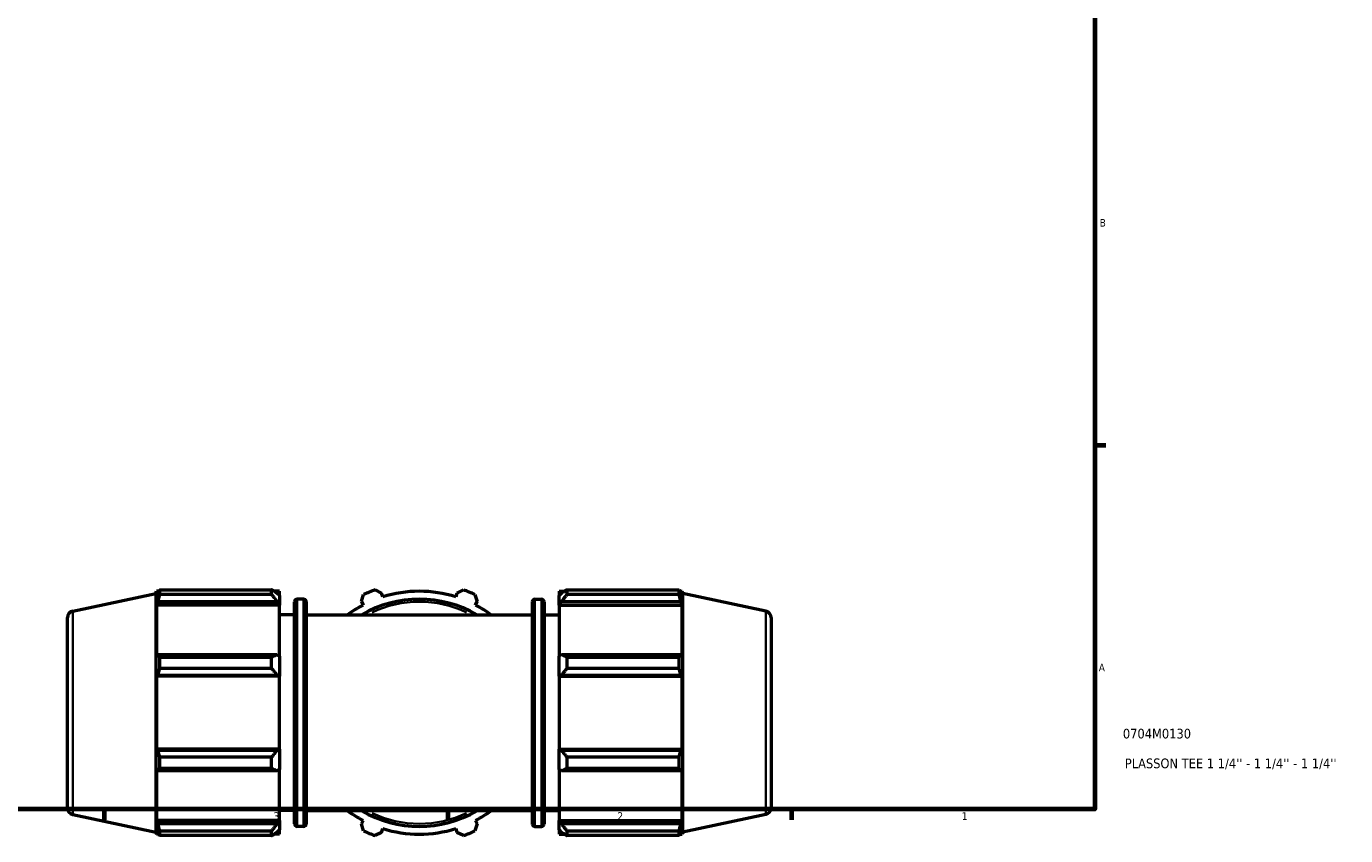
# Model space of a CAD drawing. Header units: inches. Extents: x 0.1 to 64.3, y -23.5 to 45.8.
# Tile 4 of 7: x 20.3 to 36.6, y 0.7 to 10.7. Entities that reach past the tile are written whole.
import ezdxf

# ---------------------------------------------------------------- set-up
doc = ezdxf.new("R2010")
doc.units = ezdxf.units.IN
doc.header["$MEASUREMENT"] = 0
for name, color, linetype, lineweight in [('Border (ANSI)', 7, 'Continuous', 70), ('Title (ANSI)', 7, 'Continuous', 50), ('Visible (ANSI)', 7, 'Continuous', 50), ('Visible Narrow (ANSI)', 7, 'Continuous', 35)]:
    doc.layers.add(name, color=color, linetype=linetype, lineweight=lineweight)
doc.styles.add('Note Text (ANSI)', font='tahoma.ttf')
doc.styles.add('Text Style29', font='tahoma.ttf')

# ---------------------------------------------------------------- blocks, each defined once
blk = doc.blocks.new('Borders Default Border')
at = {"layer": 'Border (ANSI)'}
for p, q in [((33.5, 5.5), (33.634, 5.5)), ((21.25, 1), (21.25, 0.866)), ((25.5, 1), (25.5, 0.866)), ((29.75, 1), (29.75, 0.866))]:
    blk.add_line(p, q, dxfattribs=at)
at = {"layer": 'Border (ANSI)', "flags": 128}
blk.add_lwpolyline([(0.5, 1), (0.5, 21), (33.5, 21), (33.5, 1), (0.5, 1)], dxfattribs=at)
at = {"layer": 'Border (ANSI)', "color": 5, "true_color": 0x0000ff, "char_height": 0.0945, "attachment_point": 7, "style": 'Note Text (ANSI)'}
for s, insert in [('B', (33.558, 8.203)), ('A', (33.547, 2.703)), ('3', (23.346, 0.864)), ('2', (27.596, 0.866)), ('1', (31.854, 0.866))]:
    blk.add_mtext(s, dxfattribs=dict(at, insert=insert))
blk = doc.blocks.new('Title Blocks ANSI - Large')
at = {"layer": 'Title (ANSI)', "color": 5, "true_color": 0x0000ff, "style": 'Text Style29'}
for tag, p in [('PART_NUMBER_001', (0.345, 0.873)), ('DESCRIPTION_001', (0.369, 0.505))]:
    blk.add_attdef(tag, p, '', height=0.12, dxfattribs=at)

msp = doc.modelspace()

# ---------------------------------------------------------------- linework, layer by layer
at = {"layer": 'Visible (ANSI)'}
for p, q in [((20.862, 3.448), (21.889, 3.666)), ((21.889, 3.666), (21.898, 3.693)), ((21.889, 3.666), (21.889, 0.716)), ((21.898, 3.693), (21.898, 3.623)), ((21.926, 3.693), (21.898, 3.693)), ((21.914, 3.67), (21.898, 3.623)), ((21.935, 3.711), (23.322, 3.711)), ((21.935, 3.711), (21.935, 3.652)), ((23.322, 3.652), (21.935, 3.652)), ((23.322, 3.652), (23.322, 3.711)), ((23.419, 3.693), (23.35, 3.693)), ((23.419, 3.639), (23.387, 3.67)), ((23.419, 3.639), (23.419, 3.693)), ((23.419, 3.639), (23.419, 3.537)), ((23.717, 3.596), (23.637, 3.596)), ((24.431, 3.566), (24.459, 3.652)), ((24.6, 3.711), (24.681, 3.67)), ((24.695, 3.623), (24.681, 3.67)), ((25.613, 3.67), (25.598, 3.623)), ((25.613, 3.67), (25.694, 3.711)), ((25.835, 3.652), (25.863, 3.566)), ((26.577, 3.596), (26.656, 3.596)), ((26.875, 3.693), (26.875, 3.639)), ((26.875, 3.693), (26.944, 3.693)), ((26.907, 3.67), (26.875, 3.639)), ((26.875, 3.537), (26.875, 3.639)), ((26.972, 3.711), (26.972, 3.652)), ((26.972, 3.711), (28.359, 3.711)), ((28.359, 3.652), (26.972, 3.652)), ((28.359, 3.652), (28.359, 3.711)), ((28.368, 3.693), (28.396, 3.693)), ((28.396, 3.623), (28.38, 3.67)), ((28.396, 3.623), (28.396, 3.693)), ((28.404, 3.666), (28.396, 3.693)), ((28.404, 0.716), (28.404, 3.666)), ((29.431, 3.448), (28.404, 3.666)), ((21.898, 3.523), (21.914, 3.566)), ((21.898, 3.523), (21.898, 2.884)), ((23.419, 3.523), (21.898, 3.523)), ((21.914, 3.566), (23.387, 3.566)), ((23.387, 3.566), (23.419, 3.537)), ((23.419, 3.537), (23.419, 3.523)), ((23.419, 2.892), (23.419, 3.523)), ((23.604, 0.819), (23.604, 3.563)), ((23.75, 3.563), (23.75, 0.819)), ((24.431, 3.566), (24.453, 3.523)), ((25.84, 3.523), (25.863, 3.566)), ((26.544, 3.563), (26.544, 0.819)), ((26.69, 3.563), (26.69, 0.819)), ((26.875, 3.537), (26.907, 3.566)), ((26.875, 3.523), (26.875, 3.537)), ((26.875, 3.523), (26.875, 2.892)), ((26.875, 3.523), (28.396, 3.523)), ((26.907, 3.566), (28.38, 3.566)), ((28.38, 3.566), (28.396, 3.523)), ((28.396, 2.884), (28.396, 3.523)), ((20.797, 1.015), (20.797, 3.367)), ((23.604, 3.402), (23.419, 3.402)), ((23.75, 3.402), (26.544, 3.402)), ((26.69, 3.402), (26.875, 3.402)), ((29.497, 3.367), (29.497, 1.015)), ((21.914, 2.907), (21.898, 2.884)), ((23.387, 2.907), (21.914, 2.907)), ((21.935, 2.879), (23.322, 2.879)), ((21.935, 2.879), (21.935, 2.738)), ((23.322, 2.738), (23.322, 2.879)), ((23.419, 2.892), (23.387, 2.907)), ((23.419, 2.892), (23.419, 2.647)), ((26.907, 2.907), (26.875, 2.892)), ((26.875, 2.647), (26.875, 2.892)), ((28.38, 2.907), (26.907, 2.907)), ((26.972, 2.879), (26.972, 2.738)), ((26.972, 2.879), (28.359, 2.879)), ((28.359, 2.738), (28.359, 2.879)), ((28.396, 2.884), (28.38, 2.907)), ((21.898, 2.643), (21.914, 2.657)), ((21.898, 2.643), (21.898, 1.739)), ((23.419, 2.643), (21.898, 2.643)), ((21.914, 2.657), (23.387, 2.657)), ((23.322, 2.738), (21.935, 2.738)), ((23.387, 2.657), (23.419, 2.647)), ((23.419, 2.647), (23.419, 2.643)), ((23.419, 1.739), (23.419, 2.643)), ((26.875, 2.647), (26.907, 2.657)), ((26.875, 2.643), (26.875, 2.647)), ((26.875, 2.643), (26.875, 1.739)), ((26.875, 2.643), (28.396, 2.643)), ((26.907, 2.657), (28.38, 2.657)), ((28.359, 2.738), (26.972, 2.738)), ((28.38, 2.657), (28.396, 2.643)), ((28.396, 1.739), (28.396, 2.643)), ((21.914, 1.725), (21.898, 1.739)), ((23.419, 1.739), (21.898, 1.739)), ((23.387, 1.725), (21.914, 1.725)), ((21.935, 1.644), (23.322, 1.644)), ((21.935, 1.644), (21.935, 1.503)), ((23.322, 1.503), (23.322, 1.644)), ((23.419, 1.734), (23.387, 1.725)), ((23.419, 1.739), (23.419, 1.734)), ((23.419, 1.734), (23.419, 1.49)), ((26.875, 1.734), (26.875, 1.739)), ((26.875, 1.739), (28.396, 1.739)), ((26.875, 1.49), (26.875, 1.734)), ((26.907, 1.725), (26.875, 1.734)), ((28.38, 1.725), (26.907, 1.725)), ((26.972, 1.644), (26.972, 1.503)), ((26.972, 1.644), (28.359, 1.644)), ((28.359, 1.503), (28.359, 1.644)), ((28.396, 1.739), (28.38, 1.725)), ((21.898, 1.497), (21.898, 0.859)), ((21.898, 1.497), (21.914, 1.475)), ((21.914, 1.475), (23.387, 1.475)), ((23.322, 1.503), (21.935, 1.503)), ((23.387, 1.475), (23.419, 1.49)), ((23.419, 0.859), (23.419, 1.49)), ((26.875, 1.49), (26.907, 1.475)), ((26.875, 1.49), (26.875, 0.859)), ((26.907, 1.475), (28.38, 1.475)), ((28.359, 1.503), (26.972, 1.503)), ((28.38, 1.475), (28.396, 1.497)), ((28.396, 0.859), (28.396, 1.497)), ((23.604, 0.98), (23.419, 0.98)), ((23.75, 0.98), (26.544, 0.98)), ((26.69, 0.98), (26.875, 0.98)), ((20.862, 0.934), (21.889, 0.716)), ((21.914, 0.816), (21.898, 0.859)), ((23.419, 0.859), (21.898, 0.859)), ((23.387, 0.816), (21.914, 0.816)), ((23.419, 0.844), (23.387, 0.816)), ((23.419, 0.859), (23.419, 0.844)), ((23.419, 0.844), (23.419, 0.743)), ((24.453, 0.859), (24.431, 0.816)), ((24.459, 0.73), (24.431, 0.816)), ((25.863, 0.816), (25.835, 0.73)), ((25.863, 0.816), (25.84, 0.859)), ((26.875, 0.844), (26.875, 0.859)), ((26.875, 0.859), (28.396, 0.859)), ((26.875, 0.743), (26.875, 0.844)), ((26.907, 0.816), (26.875, 0.844)), ((28.38, 0.816), (26.907, 0.816)), ((28.396, 0.859), (28.38, 0.816)), ((29.431, 0.934), (28.404, 0.716)), ((21.889, 0.716), (21.898, 0.689)), ((21.898, 0.758), (21.898, 0.689)), ((21.898, 0.758), (21.914, 0.712)), ((21.926, 0.689), (21.898, 0.689)), ((21.935, 0.73), (23.322, 0.73)), ((21.935, 0.73), (21.935, 0.671)), ((23.322, 0.671), (21.935, 0.671)), ((23.322, 0.671), (23.322, 0.73)), ((23.419, 0.689), (23.35, 0.689)), ((23.387, 0.712), (23.419, 0.743)), ((23.419, 0.689), (23.419, 0.743)), ((23.717, 0.786), (23.637, 0.786)), ((24.681, 0.712), (24.6, 0.671)), ((24.681, 0.712), (24.695, 0.758)), ((25.598, 0.758), (25.613, 0.712)), ((25.694, 0.671), (25.613, 0.712)), ((26.577, 0.786), (26.656, 0.786)), ((26.875, 0.743), (26.907, 0.712)), ((26.875, 0.743), (26.875, 0.689)), ((26.875, 0.689), (26.944, 0.689)), ((26.972, 0.73), (26.972, 0.671)), ((26.972, 0.73), (28.359, 0.73)), ((28.359, 0.671), (26.972, 0.671)), ((28.359, 0.671), (28.359, 0.73)), ((28.368, 0.689), (28.396, 0.689)), ((28.38, 0.712), (28.396, 0.758)), ((28.396, 0.689), (28.396, 0.758)), ((28.404, 0.716), (28.396, 0.689))]:
    msp.add_line(p, q, dxfattribs=at)
for centre, radius, start, end in [((23.637, 3.563), 0.0331, 90, 180), ((23.717, 3.563), 0.0331, 0, 90), ((25.147, 2.191), 1.405, 59.5497, 120.4503), ((25.147, 2.191), 1.615, 109.792, 115.208), ((25.147, 2.191), 1.502, 72.5, 107.5), ((25.147, 2.191), 1.615, 64.792, 70.208), ((26.577, 3.563), 0.0331, 90, 180), ((26.656, 3.563), 0.0331, 0, 90), ((20.88, 3.367), 0.0829, 102, 180), ((25.147, 2.191), 1.502, 117.5, 126.2493), ((25.147, 2.191), 1.502, 53.7507, 62.5), ((29.414, 3.367), 0.0829, 0, 78), ((20.88, 1.015), 0.0829, 180, 258), ((25.147, 2.191), 1.502, 233.7507, 242.5), ((25.147, 2.191), 1.405, 239.5497, 300.4503), ((25.147, 2.191), 1.502, 297.5, 306.2493), ((29.414, 1.015), 0.0829, 282, 0), ((23.637, 0.819), 0.0331, 180, 270), ((23.717, 0.819), 0.0331, 270, 0), ((26.577, 0.819), 0.0331, 180, 270), ((26.656, 0.819), 0.0331, 270, 0), ((25.147, 2.191), 1.615, 244.792, 250.208), ((25.147, 2.191), 1.502, 252.5, 287.5), ((25.147, 2.191), 1.615, 289.792, 295.208)]:
    msp.add_arc(centre, radius, start, end, dxfattribs=at)
for points, weights in [([(21.914, 3.67), (21.924, 3.69), (21.935, 3.711)], [1.00104216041, 1.0009295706, 1]), ([(21.935, 3.652), (21.924, 3.608), (21.914, 3.566)], [1, 1.0009295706, 1.00104216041]), ([(23.387, 3.67), (23.356, 3.69), (23.322, 3.711)], [1.00598473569, 1.01144199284, 1.01609870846]), ([(23.322, 3.652), (23.356, 3.608), (23.387, 3.566)], [1.01609870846, 1.01144199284, 1.00598473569]), ([(26.972, 3.711), (26.938, 3.69), (26.907, 3.67)], [1.01609870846, 1.01144199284, 1.00598473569]), ([(26.907, 3.566), (26.938, 3.608), (26.972, 3.652)], [1.00598473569, 1.01144199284, 1.01609870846]), ([(28.359, 3.711), (28.37, 3.69), (28.38, 3.67)], [1, 1.0009295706, 1.00104216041]), ([(28.38, 3.566), (28.37, 3.608), (28.359, 3.652)], [1.00104216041, 1.0009295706, 1]), ([(21.914, 2.907), (21.924, 2.893), (21.935, 2.879)], [1.00104216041, 1.0009295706, 1]), ([(23.387, 2.907), (23.356, 2.893), (23.322, 2.879)], [1.00598473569, 1.01144199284, 1.01609870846]), ([(26.972, 2.879), (26.938, 2.893), (26.907, 2.907)], [1.01609870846, 1.01144199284, 1.00598473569]), ([(28.359, 2.879), (28.37, 2.893), (28.38, 2.907)], [1, 1.0009295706, 1.00104216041]), ([(21.935, 2.738), (21.924, 2.697), (21.914, 2.657)], [1, 1.0009295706, 1.00104216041]), ([(23.322, 2.738), (23.356, 2.697), (23.387, 2.657)], [1.01609870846, 1.01144199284, 1.00598473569]), ([(26.907, 2.657), (26.938, 2.697), (26.972, 2.738)], [1.00598473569, 1.01144199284, 1.01609870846]), ([(28.38, 2.657), (28.37, 2.697), (28.359, 2.738)], [1.00104216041, 1.0009295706, 1]), ([(21.914, 1.725), (21.924, 1.685), (21.935, 1.644)], [1.00104216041, 1.0009295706, 1]), ([(23.387, 1.725), (23.356, 1.685), (23.322, 1.644)], [1.00598473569, 1.01144199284, 1.01609870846]), ([(26.972, 1.644), (26.938, 1.685), (26.907, 1.725)], [1.01609870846, 1.01144199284, 1.00598473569]), ([(28.359, 1.644), (28.37, 1.685), (28.38, 1.725)], [1, 1.0009295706, 1.00104216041]), ([(21.935, 1.503), (21.924, 1.489), (21.914, 1.475)], [1, 1.0009295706, 1.00104216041]), ([(23.322, 1.503), (23.356, 1.489), (23.387, 1.475)], [1.01609870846, 1.01144199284, 1.00598473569]), ([(26.907, 1.475), (26.938, 1.489), (26.972, 1.503)], [1.00598473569, 1.01144199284, 1.01609870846]), ([(28.38, 1.475), (28.37, 1.489), (28.359, 1.503)], [1.00104216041, 1.0009295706, 1]), ([(21.914, 0.816), (21.924, 0.774), (21.935, 0.73)], [1.00104216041, 1.0009295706, 1]), ([(23.387, 0.816), (23.356, 0.774), (23.322, 0.73)], [1.00598473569, 1.01144199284, 1.01609870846]), ([(26.972, 0.73), (26.938, 0.774), (26.907, 0.816)], [1.01609870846, 1.01144199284, 1.00598473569]), ([(28.359, 0.73), (28.37, 0.774), (28.38, 0.816)], [1, 1.0009295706, 1.00104216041]), ([(21.935, 0.671), (21.924, 0.692), (21.914, 0.712)], [1, 1.0009295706, 1.00104216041]), ([(23.322, 0.671), (23.356, 0.692), (23.387, 0.712)], [1.01609870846, 1.01144199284, 1.00598473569]), ([(26.907, 0.712), (26.938, 0.692), (26.972, 0.671)], [1.00598473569, 1.01144199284, 1.01609870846]), ([(28.38, 0.712), (28.37, 0.692), (28.359, 0.671)], [1.00104216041, 1.0009295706, 1])]:
    msp.add_rational_spline(points, weights, degree=2, dxfattribs=at)
at = {"layer": 'Visible Narrow (ANSI)'}
for p, q in [((20.862, 3.432), (20.862, 0.949)), ((23.637, 3.579), (23.637, 0.803)), ((23.717, 0.803), (23.717, 3.579)), ((26.577, 3.579), (26.577, 0.803)), ((26.656, 0.803), (26.656, 3.579)), ((29.431, 0.949), (29.431, 3.432))]:
    msp.add_line(p, q, dxfattribs=at)
for start, end in [(64.7947, 115.2053), (244.7947, 295.2053)]:
    msp.add_arc((25.147, 2.191), 1.372, start, end, dxfattribs=at)

# ---------------------------------------------------------------- block references
msp.add_blockref('Borders Default Border', (0, 0))
msp.add_blockref('Title Blocks ANSI - Large', (33.5, 1)).add_auto_attribs({'PART_NUMBER_001': '0704M0130', 'DESCRIPTION_001': "PLASSON TEE 1 1/4'' - 1 1/4'' - 1 1/4''"})

doc.saveas('drawing.dxf')
